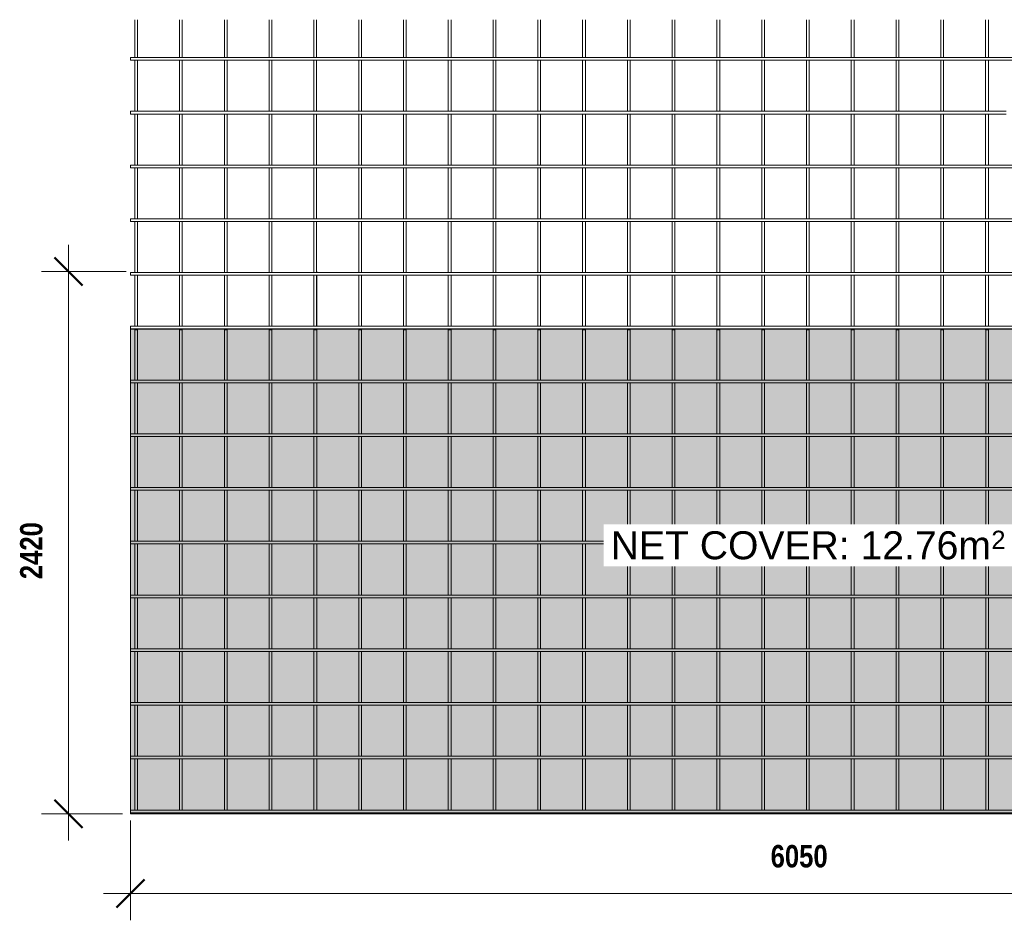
# Model space of a CAD drawing. Header units: millimetres. Extents: x -1059 to 8165, y -754 to 3268.
# Tile 1 of 2: x -1059 to 3339, y -754 to 3268. Entities that reach past the tile are written whole.
import ezdxf

# ---------------------------------------------------------------- set-up
doc = ezdxf.new("R2010")
doc.units = ezdxf.units.MM
for name, color, linetype, lineweight in [('A-ANNO-DIMS', 211, 'Continuous', 9), ('A-ANNO-DIMS-50', 211, 'Continuous', 9), ('A-DETL-GENF', 92, 'Continuous', 18), ('A-DETL-THIN', 151, 'Continuous', 18), ('A-GENM', 13, 'Continuous', 18), ('G-ANNO-TEXT', 231, 'Continuous', 9)]:
    doc.layers.add(name, color=color, linetype=linetype, lineweight=lineweight)
doc.styles.add('Arial_1', font='arial.ttf', dxfattribs={"height": 125})
doc.styles.add('Arial_2', font='arial.ttf', dxfattribs={"height": 81.236361})
doc.styles.add('TechnicBold', font='techb___.ttf', dxfattribs={"height": 100})
doc.dimstyles.new('Technic_-_DiagonalSlash', dxfattribs={"dimscale": 304.8, "dimtxt": 134.269535, "dimasz": 0.410105, "dimexe": 0.393701, "dimexo": 0.82021, "dimgap": 0.287073, "dimtad": 1, "dimdec": 0, "dimzin": 0, "dimdsep": 46, "dimtxsty": 'TechnicBold', "dimblk1": 'OBLIQUE', "dimblk2": 'OBLIQUE', "dimsah": 1, "dimcen": 0.09, "dimdle": 0.393701, "dimazin": 0, "dimtfac": 1, "dimtdec": 4, "dimtix": 1, "dimtmove": 0, "dimatfit": 3, "dimfxl": 1, "dimtvp": 1, "dimtfill": 1, "dimtolj": 1, "dimtzin": 0, "dimarcsym": 2})

# ---------------------------------------------------------------- blocks, each defined once
blk = doc.blocks.new('United Steel Ductile SE62 Large Mesh - United Steel Ductile SE62 Large Mesh-252059-Level 1')
at = {"layer": 'A-GENM'}
for p, q in [((-6018.7, 0), (-6018.9, 0)), ((-6018.7, -3.9), (-6018.7, 0)), ((-5818.7, 0), (-5818.9, 0)), ((-5818.7, -3.9), (-5818.7, 0)), ((-5618.7, 0), (-5618.9, 0)), ((-5618.7, -3.9), (-5618.7, 0)), ((-5418.7, 0), (-5418.9, 0)), ((-5418.7, -3.9), (-5418.7, 0)), ((-5218.7, 0), (-5218.9, 0)), ((-5218.7, -3.9), (-5218.7, 0)), ((-5018.7, 0), (-5018.9, 0)), ((-5018.7, -3.9), (-5018.7, 0)), ((-4818.7, 0), (-4818.9, 0)), ((-4818.7, -3.9), (-4818.7, 0)), ((-4618.7, 0), (-4618.9, 0)), ((-4618.7, -3.9), (-4618.7, 0)), ((-4418.7, 0), (-4418.9, 0)), ((-4418.7, -3.9), (-4418.7, 0)), ((-4218.7, 0), (-4218.9, 0)), ((-4218.7, -3.9), (-4218.7, 0)), ((-4018.7, 0), (-4018.9, 0)), ((-4018.7, -3.9), (-4018.7, 0)), ((-3818.7, 0), (-3819, 0)), ((-3818.7, -3.9), (-3818.7, 0)), ((-3618.8, 0), (-3619, 0)), ((-3618.8, -3.9), (-3618.8, 0)), ((-3418.8, 0), (-3419, 0)), ((-3418.8, -4), (-3418.8, 0)), ((-3218.8, 0), (-3219, 0)), ((-3218.8, -4.1), (-3218.8, 0)), ((-3018.8, 0), (-3019, 0)), ((-3018.8, -4.1), (-3018.8, 0)), ((-2818.8, 0), (-2819, 0)), ((-2818.8, -4.1), (-2818.8, 0)), ((-2618.8, 0), (-2619, 0)), ((-2618.8, -3.9), (-2618.8, 0)), ((-2418.8, 0), (-2419, 0)), ((-2418.8, -3.9), (-2418.8, 0)), ((-2218.8, 0), (-2219, 0)), ((-2218.8, -3.9), (-2218.8, 0)), ((-6018.7, -243.4), (-6018.7, -16.1)), ((-5818.7, -243.4), (-5818.7, -16.1)), ((-5618.7, -243.4), (-5618.7, -16.1)), ((-5418.7, -243.4), (-5418.7, -16.1)), ((-5218.7, -243.4), (-5218.7, -16.1)), ((-5018.7, -243.4), (-5018.7, -16.1)), ((-4818.7, -243.4), (-4818.7, -16.1)), ((-4618.7, -243.4), (-4618.7, -16.1)), ((-4418.7, -243.4), (-4418.7, -16)), ((-4218.7, -243.4), (-4218.7, -16)), ((-4018.7, -243.4), (-4018.7, -16)), ((-3818.7, -243.4), (-3818.7, -16)), ((-3618.8, -243.4), (-3618.8, -16)), ((-3418.8, -243.4), (-3418.8, -16)), ((-3218.8, -244.1), (-3218.8, -15.9)), ((-3018.8, -244.1), (-3018.8, -15.9)), ((-2818.8, -244.1), (-2818.8, -15.9)), ((-2618.8, -243.4), (-2618.8, -16.1)), ((-2418.8, -243.4), (-2418.8, -16.1)), ((-2218.8, -243.4), (-2218.8, -16.1)), ((-6030.9, -259.9), (-6030.9, -483.9)), ((-6018.7, -483.9), (-6018.7, -256.1)), ((-5830.9, -259.9), (-5830.9, -483.9)), ((-5818.7, -483.9), (-5818.7, -256.1)), ((-5630.9, -259.9), (-5630.9, -483.9)), ((-5618.7, -483.9), (-5618.7, -256.1)), ((-5430.9, -259.9), (-5430.9, -483.9)), ((-5418.7, -483.9), (-5418.7, -256.1)), ((-5230.9, -259.9), (-5230.9, -483.9)), ((-5218.7, -483.9), (-5218.7, -256.1)), ((-5030.9, -259.9), (-5030.9, -483.9)), ((-5018.7, -483.9), (-5018.7, -256.1)), ((-4830.9, -259.9), (-4830.9, -483.9)), ((-4818.7, -483.9), (-4818.7, -256.1)), ((-4630.9, -259.9), (-4630.9, -484)), ((-4618.7, -484), (-4618.7, -256.1)), ((-4430.9, -259.9), (-4430.9, -484)), ((-4418.7, -484), (-4418.7, -256)), ((-4230.9, -259.9), (-4230.9, -484)), ((-4218.7, -484), (-4218.7, -256)), ((-4030.9, -259.9), (-4030.9, -484)), ((-4018.7, -484), (-4018.7, -256)), ((-3830.9, -259.9), (-3830.9, -484)), ((-3818.7, -484), (-3818.7, -256)), ((-3631, -259.9), (-3631, -484)), ((-3618.8, -484), (-3618.8, -256)), ((-3431, -259.9), (-3431, -484)), ((-3418.8, -484), (-3418.8, -256)), ((-3231, -259.9), (-3231, -484.1)), ((-3218.8, -484.1), (-3218.8, -255.9)), ((-3031, -259.9), (-3031, -484.1)), ((-3018.8, -484.1), (-3018.8, -255.9)), ((-2831, -259.9), (-2831, -484.1)), ((-2818.8, -484.1), (-2818.8, -255.9)), ((-2631, -259.9), (-2631, -483.9)), ((-2618.8, -483.9), (-2618.8, -256.1)), ((-2431, -259.9), (-2431, -483.9)), ((-2418.8, -483.9), (-2418.8, -256.1)), ((-2231, -259.9), (-2231, -483.9)), ((-2218.8, -483.9), (-2218.8, -256.1)), ((-218.5, -483.9), (-6050, -483.9)), ((-6050, -483.9), (-6050, -496.1)), ((-6050, -496.1), (-218.5, -496.1)), ((-6030.9, -496.1), (-6030.9, -723.9)), ((-6018.7, -723.9), (-6018.7, -496.1)), ((-5830.9, -496.1), (-5830.9, -723.9)), ((-5818.7, -723.9), (-5818.7, -496.1)), ((-5630.9, -496.1), (-5630.9, -723.9)), ((-5618.7, -723.9), (-5618.7, -496.1)), ((-5430.9, -496.1), (-5430.9, -723.9)), ((-5418.7, -723.9), (-5418.7, -496.1)), ((-5230.9, -496.1), (-5230.9, -723.9)), ((-5218.7, -723.9), (-5218.7, -496.1)), ((-5030.9, -496.1), (-5030.9, -723.9)), ((-5018.7, -723.9), (-5018.7, -496.1)), ((-4830.9, -496.1), (-4830.9, -724)), ((-4818.7, -724), (-4818.7, -496.1)), ((-4630.9, -496.1), (-4630.9, -724)), ((-4618.7, -724), (-4618.7, -496.1)), ((-4430.9, -496.1), (-4430.9, -724)), ((-4418.7, -724), (-4418.7, -496.1)), ((-4230.9, -496), (-4230.9, -724)), ((-4218.7, -724), (-4218.7, -496)), ((-4030.9, -496), (-4030.9, -724)), ((-4018.7, -724), (-4018.7, -496)), ((-3830.9, -496), (-3830.9, -724)), ((-3818.7, -724), (-3818.7, -496)), ((-3631, -496), (-3631, -724)), ((-3618.8, -724), (-3618.8, -496)), ((-3431, -496), (-3431, -724)), ((-3418.8, -724), (-3418.8, -496)), ((-3231, -495.9), (-3231, -724.1)), ((-3218.8, -724.1), (-3218.8, -495.9)), ((-3031, -495.9), (-3031, -724.1)), ((-3018.8, -724.1), (-3018.8, -495.9)), ((-2831, -495.9), (-2831, -724.1)), ((-2818.8, -724.1), (-2818.8, -495.9)), ((-2631, -496.1), (-2631, -723.9)), ((-2618.8, -723.9), (-2618.8, -496.1)), ((-2431, -496.1), (-2431, -723.9)), ((-2418.8, -723.9), (-2418.8, -496.1)), ((-2231, -496.1), (-2231, -723.9)), ((-2218.8, -723.9), (-2218.8, -496.1)), ((-218.5, -723.9), (-6050, -723.9)), ((-6050, -723.9), (-6050, -736.1)), ((-6050, -736.1), (-218.5, -736.1)), ((-6030.9, -736.1), (-6030.9, -963.9)), ((-6018.7, -963.9), (-6018.7, -736.1)), ((-5830.9, -736.1), (-5830.9, -963.9)), ((-5818.7, -963.9), (-5818.7, -736.1)), ((-5630.9, -736.1), (-5630.9, -963.9)), ((-5618.7, -963.9), (-5618.7, -736.1)), ((-5430.9, -736.1), (-5430.9, -963.9)), ((-5418.7, -963.9), (-5418.7, -736.1)), ((-5230.9, -736.1), (-5230.9, -963.9)), ((-5218.7, -963.9), (-5218.7, -736.1)), ((-5030.9, -736.1), (-5030.9, -963.9)), ((-5018.7, -963.9), (-5018.7, -736.1)), ((-4830.9, -736.1), (-4830.9, -964)), ((-4818.7, -964), (-4818.7, -736.1)), ((-4630.9, -736.1), (-4630.9, -964)), ((-4618.7, -964), (-4618.7, -736.1)), ((-4430.9, -736.1), (-4430.9, -964)), ((-4418.7, -964), (-4418.7, -736.1)), ((-4230.9, -736), (-4230.9, -964)), ((-4218.7, -964), (-4218.7, -736)), ((-4030.9, -736), (-4030.9, -964)), ((-4018.7, -964), (-4018.7, -736)), ((-3830.9, -736), (-3830.9, -964)), ((-3818.7, -964), (-3818.7, -736)), ((-3631, -736), (-3631, -964)), ((-3618.8, -964), (-3618.8, -736)), ((-3431, -736), (-3431, -964)), ((-3418.8, -964), (-3418.8, -736)), ((-3231, -735.9), (-3231, -964.1)), ((-3218.8, -964.1), (-3218.8, -735.9)), ((-3031, -735.9), (-3031, -964.1)), ((-3018.8, -964.1), (-3018.8, -735.9)), ((-2831, -735.9), (-2831, -964.1)), ((-2818.8, -964.1), (-2818.8, -735.9)), ((-2631, -736.1), (-2631, -963.9)), ((-2618.8, -963.9), (-2618.8, -736.1)), ((-2431, -736.1), (-2431, -963.9)), ((-2418.8, -963.9), (-2418.8, -736.1)), ((-2231, -736.1), (-2231, -963.9)), ((-2218.8, -963.9), (-2218.8, -736.1)), ((-218.5, -963.9), (-6050, -963.9)), ((-6050, -963.9), (-6050, -976.1)), ((-6050, -976.1), (-218.5, -976.1)), ((-6030.9, -976.1), (-6030.9, -1203.9)), ((-6018.7, -1203.9), (-6018.7, -976.1)), ((-5830.9, -976.1), (-5830.9, -1203.9)), ((-5818.7, -1203.9), (-5818.7, -976.1)), ((-5630.9, -976.1), (-5630.9, -1203.9)), ((-5618.7, -1203.9), (-5618.7, -976.1)), ((-5430.9, -976.1), (-5430.9, -1203.9)), ((-5418.7, -1203.9), (-5418.7, -976.1)), ((-5230.9, -976.1), (-5230.9, -1203.9)), ((-5218.7, -1203.9), (-5218.7, -976.1)), ((-5030.9, -976.1), (-5030.9, -1204)), ((-5018.7, -1204), (-5018.7, -976.1)), ((-4830.9, -976.1), (-4830.9, -1204)), ((-4818.7, -1204), (-4818.7, -976.1)), ((-4630.9, -976.1), (-4630.9, -1204)), ((-4618.7, -1204), (-4618.7, -976.1)), ((-4430.9, -976.1), (-4430.9, -1204)), ((-4418.7, -1204), (-4418.7, -976.1)), ((-4230.9, -976), (-4230.9, -1204)), ((-4218.7, -1204), (-4218.7, -976)), ((-4030.9, -976), (-4030.9, -1204)), ((-4018.7, -1204), (-4018.7, -976)), ((-3830.9, -976), (-3830.9, -1204)), ((-3818.7, -1204), (-3818.7, -976)), ((-3631, -976), (-3631, -1204)), ((-3618.8, -1204), (-3618.8, -976)), ((-3431, -976), (-3431, -1204)), ((-3418.8, -1204), (-3418.8, -976)), ((-3231, -975.9), (-3231, -1204.1)), ((-3218.8, -1204.1), (-3218.8, -975.9)), ((-3031, -975.9), (-3031, -1204.1)), ((-3018.8, -1204.1), (-3018.8, -975.9)), ((-2831, -975.9), (-2831, -1204.1)), ((-2818.8, -1204.1), (-2818.8, -975.9)), ((-2631, -976.1), (-2631, -1203.9)), ((-2618.8, -1203.9), (-2618.8, -976.1)), ((-2431, -976.1), (-2431, -1203.9)), ((-2418.8, -1203.9), (-2418.8, -976.1)), ((-2231, -976.1), (-2231, -1203.9)), ((-2218.8, -1203.9), (-2218.8, -976.1)), ((-218.5, -1203.9), (-6050, -1203.9)), ((-6050, -1203.9), (-6050, -1216.1)), ((-6050, -1216.1), (-218.5, -1216.1)), ((-6030.9, -1216.1), (-6030.9, -1443.9)), ((-6018.7, -1443.9), (-6018.7, -1216.1)), ((-5830.9, -1216.1), (-5830.9, -1443.9)), ((-5818.7, -1443.9), (-5818.7, -1216.1)), ((-5630.9, -1216.1), (-5630.9, -1443.9)), ((-5618.7, -1443.9), (-5618.7, -1216.1)), ((-5430.9, -1216.1), (-5430.9, -1443.9)), ((-5418.7, -1443.9), (-5418.7, -1216.1)), ((-5230.9, -1216.1), (-5230.9, -1443.9)), ((-5218.7, -1443.9), (-5218.7, -1216.1)), ((-5030.9, -1216.1), (-5030.9, -1444)), ((-5018.7, -1444), (-5018.7, -1216.1)), ((-4830.9, -1216.1), (-4830.9, -1444)), ((-4818.7, -1444), (-4818.7, -1216.1)), ((-4630.9, -1216.1), (-4630.9, -1444)), ((-4618.7, -1444), (-4618.7, -1216.1)), ((-4430.9, -1216.1), (-4430.9, -1444)), ((-4418.7, -1444), (-4418.7, -1216.1)), ((-4230.9, -1216.1), (-4230.9, -1444)), ((-4218.7, -1444), (-4218.7, -1216.1)), ((-4030.9, -1216), (-4030.9, -1444)), ((-4018.7, -1444), (-4018.7, -1216)), ((-3830.9, -1216), (-3830.9, -1444)), ((-3818.7, -1444), (-3818.7, -1216)), ((-3631, -1216), (-3631, -1444)), ((-3618.8, -1444), (-3618.8, -1216)), ((-3431, -1216), (-3431, -1444)), ((-3418.8, -1444), (-3418.8, -1216)), ((-3231, -1215.9), (-3231, -1444.1)), ((-3218.8, -1444.1), (-3218.8, -1215.9)), ((-3031, -1215.9), (-3031, -1444.1)), ((-3018.8, -1444.1), (-3018.8, -1215.9)), ((-2831, -1215.9), (-2831, -1444.1)), ((-2818.8, -1444.1), (-2818.8, -1215.9)), ((-2631, -1216.1), (-2631, -1443.9)), ((-2618.8, -1443.9), (-2618.8, -1216.1)), ((-2431, -1216.1), (-2431, -1443.9)), ((-2418.8, -1443.9), (-2418.8, -1216.1)), ((-2231, -1216.1), (-2231, -1443.9)), ((-2218.8, -1443.9), (-2218.8, -1216.1)), ((-218.5, -1443.9), (-6050, -1443.9)), ((-6050, -1443.9), (-6050, -1456.1)), ((-6050, -1456.1), (-218.5, -1456.1)), ((-6030.9, -1456.1), (-6030.9, -1683.9)), ((-6018.7, -1683.9), (-6018.7, -1456.1)), ((-5830.9, -1456.1), (-5830.9, -1683.9)), ((-5818.7, -1683.9), (-5818.7, -1456.1)), ((-5630.9, -1456.1), (-5630.9, -1683.9)), ((-5618.7, -1683.9), (-5618.7, -1456.1)), ((-5430.9, -1456.1), (-5430.9, -1683.9)), ((-5418.7, -1683.9), (-5418.7, -1456.1)), ((-5230.9, -1456.1), (-5230.9, -1683.9)), ((-5218.7, -1683.9), (-5218.7, -1456.1)), ((-5030.9, -1456.1), (-5030.9, -1684)), ((-5018.7, -1684), (-5018.7, -1456.1)), ((-4830.9, -1456.1), (-4830.9, -1684)), ((-4818.7, -1684), (-4818.7, -1456.1)), ((-4630.9, -1456.1), (-4630.9, -1684)), ((-4618.7, -1684), (-4618.7, -1456.1)), ((-4430.9, -1456.1), (-4430.9, -1684)), ((-4418.7, -1684), (-4418.7, -1456.1)), ((-4230.9, -1456.1), (-4230.9, -1684)), ((-4218.7, -1684), (-4218.7, -1456.1)), ((-4030.9, -1456), (-4030.9, -1684)), ((-4018.7, -1684), (-4018.7, -1456)), ((-3830.9, -1456), (-3830.9, -1684)), ((-3818.7, -1684), (-3818.7, -1456)), ((-3631, -1456), (-3631, -1684)), ((-3618.8, -1684), (-3618.8, -1456)), ((-3431, -1456), (-3431, -1684)), ((-3418.8, -1684), (-3418.8, -1456)), ((-3231, -1455.9), (-3231, -1684.1)), ((-3218.8, -1684.1), (-3218.8, -1455.9)), ((-3031, -1455.9), (-3031, -1684.1)), ((-3018.8, -1684.1), (-3018.8, -1455.9)), ((-2831, -1455.9), (-2831, -1684.1)), ((-2818.8, -1684.1), (-2818.8, -1455.9)), ((-2631, -1456.1), (-2631, -1683.9)), ((-2618.8, -1683.9), (-2618.8, -1456.1)), ((-2431, -1456.1), (-2431, -1683.9)), ((-2418.8, -1683.9), (-2418.8, -1456.1)), ((-2231, -1456.1), (-2231, -1683.9)), ((-2218.8, -1683.9), (-2218.8, -1456.1)), ((-218.5, -1683.9), (-6050, -1683.9)), ((-6050, -1683.9), (-6050, -1696.1)), ((-6050, -1696.1), (-218.5, -1696.1)), ((-6030.9, -1696.1), (-6030.9, -1923.9)), ((-6018.7, -1923.9), (-6018.7, -1696.1)), ((-5830.9, -1696.1), (-5830.9, -1923.9)), ((-5818.7, -1923.9), (-5818.7, -1696.1)), ((-5630.9, -1696.1), (-5630.9, -1923.9)), ((-5618.7, -1923.9), (-5618.7, -1696.1)), ((-5430.9, -1696.1), (-5430.9, -1923.9)), ((-5418.7, -1923.9), (-5418.7, -1696.1)), ((-5230.9, -1696.1), (-5230.9, -1924)), ((-5218.7, -1924), (-5218.7, -1696.1)), ((-5030.9, -1696.1), (-5030.9, -1924)), ((-5018.7, -1924), (-5018.7, -1696.1)), ((-4830.9, -1696.1), (-4830.9, -1924)), ((-4818.7, -1924), (-4818.7, -1696.1)), ((-4630.9, -1696.1), (-4630.9, -1924)), ((-4618.7, -1924), (-4618.7, -1696.1)), ((-4430.9, -1696.1), (-4430.9, -1924)), ((-4418.7, -1924), (-4418.7, -1696.1)), ((-4230.9, -1696.1), (-4230.9, -1924)), ((-4218.7, -1924), (-4218.7, -1696.1)), ((-4030.9, -1696.1), (-4030.9, -1924)), ((-4018.7, -1924), (-4018.7, -1696.1)), ((-3830.9, -1696), (-3830.9, -1924)), ((-3818.7, -1924), (-3818.7, -1696)), ((-3631, -1696), (-3631, -1924)), ((-3618.8, -1924), (-3618.8, -1696)), ((-3431, -1696), (-3431, -1924)), ((-3418.8, -1924), (-3418.8, -1696)), ((-3231, -1695.9), (-3231, -1924.1)), ((-3218.8, -1924.1), (-3218.8, -1695.9)), ((-3031, -1695.9), (-3031, -1924.1)), ((-3018.8, -1924.1), (-3018.8, -1695.9)), ((-2831, -1695.9), (-2831, -1924.1)), ((-2818.8, -1924.1), (-2818.8, -1695.9)), ((-2631, -1696.1), (-2631, -1923.9)), ((-2618.8, -1923.9), (-2618.8, -1696.1)), ((-2431, -1696.1), (-2431, -1923.9)), ((-2418.8, -1923.9), (-2418.8, -1696.1)), ((-2231, -1696.1), (-2231, -1923.9)), ((-2218.8, -1923.9), (-2218.8, -1696.1)), ((-218.5, -1923.9), (-6050, -1923.9)), ((-6050, -1923.9), (-6050, -1936.1)), ((-6050, -1936.1), (-218.5, -1936.1)), ((-6030.9, -1936.1), (-6030.9, -2163.9)), ((-6018.7, -2163.9), (-6018.7, -1936.1)), ((-5830.9, -1936.1), (-5830.9, -2163.9)), ((-5818.7, -2163.9), (-5818.7, -1936.1)), ((-5630.9, -1936.1), (-5630.9, -2163.9)), ((-5618.7, -2163.9), (-5618.7, -1936.1)), ((-5430.9, -1936.1), (-5430.9, -2163.9)), ((-5418.7, -2163.9), (-5418.7, -1936.1)), ((-5230.9, -1936.1), (-5230.9, -2164)), ((-5218.7, -2164), (-5218.7, -1936.1)), ((-5030.9, -1936.1), (-5030.9, -2164)), ((-5018.7, -2164), (-5018.7, -1936.1)), ((-4830.9, -1936.1), (-4830.9, -2164)), ((-4818.7, -2164), (-4818.7, -1936.1)), ((-4630.9, -1936.1), (-4630.9, -2164)), ((-4618.7, -2164), (-4618.7, -1936.1)), ((-4430.9, -1936.1), (-4430.9, -2164)), ((-4418.7, -2164), (-4418.7, -1936.1)), ((-4230.9, -1936.1), (-4230.9, -2164)), ((-4218.7, -2164), (-4218.7, -1936.1)), ((-4030.9, -1936.1), (-4030.9, -2164)), ((-4018.7, -2164), (-4018.7, -1936.1)), ((-3830.9, -1936), (-3830.9, -2164)), ((-3818.7, -2164), (-3818.7, -1936)), ((-3631, -1936), (-3631, -2164)), ((-3618.8, -2164), (-3618.8, -1936)), ((-3431, -1936), (-3431, -2164)), ((-3418.8, -2164), (-3418.8, -1936)), ((-3231, -1935.9), (-3231, -2164.1)), ((-3218.8, -2164.1), (-3218.8, -1935.9)), ((-3031, -1935.9), (-3031, -2164.1)), ((-3018.8, -2164.1), (-3018.8, -1935.9)), ((-2831, -1935.9), (-2831, -2164.1)), ((-2818.8, -2164.1), (-2818.8, -1935.9)), ((-2631, -1936.1), (-2631, -2163.9)), ((-2618.8, -2163.9), (-2618.8, -1936.1)), ((-2431, -1936.1), (-2431, -2163.9)), ((-2418.8, -2163.9), (-2418.8, -1936.1)), ((-2231, -1936.1), (-2231, -2163.9)), ((-2218.8, -2163.9), (-2218.8, -1936.1)), ((-218.5, -2163.9), (-6050, -2163.9)), ((-6050, -2163.9), (-6050, -2176.1)), ((-6050, -2176.1), (-218.5, -2176.1)), ((-6030.9, -2176.1), (-6030.9, -2403.9)), ((-6018.7, -2403.9), (-6018.7, -2176.1)), ((-5830.9, -2176.1), (-5830.9, -2403.9)), ((-5818.7, -2403.9), (-5818.7, -2176.1)), ((-5630.9, -2176.1), (-5630.9, -2403.9)), ((-5618.7, -2403.9), (-5618.7, -2176.1)), ((-5430.9, -2176.1), (-5430.9, -2404)), ((-5418.7, -2404), (-5418.7, -2176.1)), ((-5230.9, -2176.1), (-5230.9, -2404)), ((-5218.7, -2404), (-5218.7, -2176.1)), ((-5030.9, -2176.1), (-5030.9, -2404)), ((-5018.7, -2404), (-5018.7, -2176.1)), ((-4830.9, -2176.1), (-4830.9, -2404)), ((-4818.7, -2404), (-4818.7, -2176.1)), ((-4630.9, -2176.1), (-4630.9, -2404)), ((-4618.7, -2404), (-4618.7, -2176.1)), ((-4430.9, -2176.1), (-4430.9, -2404)), ((-4418.7, -2404), (-4418.7, -2176.1)), ((-4230.9, -2176.1), (-4230.9, -2404)), ((-4218.7, -2404), (-4218.7, -2176.1)), ((-4030.9, -2176.1), (-4030.9, -2404)), ((-4018.7, -2404), (-4018.7, -2176.1)), ((-3830.9, -2176.1), (-3830.9, -2404)), ((-3818.7, -2404), (-3818.7, -2176.1)), ((-3631, -2176), (-3631, -2404)), ((-3618.8, -2404), (-3618.8, -2176)), ((-3431, -2176), (-3431, -2404)), ((-3418.8, -2404), (-3418.8, -2176)), ((-3231, -2175.9), (-3231, -2404.1)), ((-3218.8, -2404.1), (-3218.8, -2175.9)), ((-3031, -2175.9), (-3031, -2404.1)), ((-3018.8, -2404.1), (-3018.8, -2175.9)), ((-2831, -2175.9), (-2831, -2404.1)), ((-2818.8, -2404.1), (-2818.8, -2175.9)), ((-2631, -2176.1), (-2631, -2403.9)), ((-2618.8, -2403.9), (-2618.8, -2176.1)), ((-2431, -2176.1), (-2431, -2403.9)), ((-2418.8, -2403.9), (-2418.8, -2176.1)), ((-2231, -2176.1), (-2231, -2403.9)), ((-2218.8, -2403.9), (-2218.8, -2176.1)), ((-218.5, -2403.9), (-6050, -2403.9)), ((-6050, -2403.9), (-6050, -2416.1)), ((-6050, -2416.1), (-218.5, -2416.1)), ((-6030.9, -2416.1), (-6030.9, -2420)), ((-6018.7, -2420), (-6018.7, -2416.1)), ((-5830.9, -2416.1), (-5830.9, -2420)), ((-5818.7, -2420), (-5818.7, -2416.1)), ((-5630.9, -2416.1), (-5630.9, -2420)), ((-5618.7, -2420), (-5618.7, -2416.1)), ((-5430.9, -2416.1), (-5430.9, -2420)), ((-5418.7, -2420), (-5418.7, -2416.1)), ((-5230.9, -2416.1), (-5230.9, -2420)), ((-5218.7, -2420), (-5218.7, -2416.1)), ((-5030.9, -2416.1), (-5030.9, -2420)), ((-5018.7, -2420), (-5018.7, -2416.1)), ((-4830.9, -2416.1), (-4830.9, -2420)), ((-4818.7, -2420), (-4818.7, -2416.1)), ((-4630.9, -2416.1), (-4630.9, -2420)), ((-4618.7, -2420), (-4618.7, -2416.1)), ((-4430.9, -2416.1), (-4430.9, -2420)), ((-4418.7, -2420), (-4418.7, -2416.1)), ((-4230.9, -2416.1), (-4230.9, -2420)), ((-4218.7, -2420), (-4218.7, -2416.1)), ((-4030.9, -2416.1), (-4030.9, -2420)), ((-4018.7, -2420), (-4018.7, -2416.1)), ((-3830.9, -2416.1), (-3830.9, -2420)), ((-3818.7, -2420), (-3818.7, -2416.1)), ((-3631, -2416), (-3631, -2420)), ((-3618.8, -2420), (-3618.8, -2416)), ((-3431, -2416), (-3431, -2420)), ((-3418.8, -2420), (-3418.8, -2416)), ((-3231, -2415.9), (-3231, -2420)), ((-3218.8, -2420), (-3218.8, -2415.9)), ((-3031, -2415.9), (-3031, -2420)), ((-3018.8, -2420), (-3018.8, -2415.9)), ((-2831, -2415.9), (-2831, -2420)), ((-2818.8, -2420), (-2818.8, -2415.9)), ((-2631, -2416.1), (-2631, -2420)), ((-2618.8, -2420), (-2618.8, -2416.1)), ((-2431, -2416.1), (-2431, -2420)), ((-2418.8, -2420), (-2418.8, -2416.1)), ((-2231, -2416.1), (-2231, -2420)), ((-2218.8, -2420), (-2218.8, -2416.1)), ((-6030.9, -2420), (-6018.7, -2420)), ((-5830.9, -2420), (-5818.7, -2420)), ((-5630.9, -2420), (-5618.7, -2420)), ((-5430.9, -2420), (-5418.7, -2420)), ((-5230.9, -2420), (-5218.7, -2420)), ((-5030.9, -2420), (-5018.7, -2420)), ((-4830.9, -2420), (-4818.7, -2420)), ((-4630.9, -2420), (-4618.7, -2420)), ((-4430.9, -2420), (-4418.7, -2420)), ((-4230.9, -2420), (-4218.7, -2420)), ((-4030.9, -2420), (-4018.7, -2420)), ((-3830.9, -2420), (-3818.7, -2420)), ((-3631, -2420), (-3618.8, -2420)), ((-3431, -2420), (-3418.8, -2420)), ((-3231, -2420), (-3218.8, -2420)), ((-3031, -2420), (-3018.8, -2420)), ((-2831, -2420), (-2818.8, -2420)), ((-2631, -2420), (-2618.8, -2420)), ((-2431, -2420), (-2418.8, -2420)), ((-2231, -2420), (-2218.8, -2420))]:
    blk.add_line(p, q, dxfattribs=at)
blk = doc.blocks.new('United Steel Ductile SE62 Large Mesh - United Steel Ductile SE62 Large Mesh-V1-Level 1')
at = {"layer": 'A-GENM'}
for p, q in [((-6030.9, -1034.9), (-6030.9, -1203.9)), ((-6018.7, -1203.9), (-6018.7, -1034.9)), ((-5830.9, -1034.9), (-5830.9, -1203.9)), ((-5818.7, -1203.9), (-5818.7, -1034.9)), ((-5630.9, -1034.9), (-5630.9, -1203.9)), ((-5618.7, -1203.9), (-5618.7, -1034.9)), ((-5430.9, -1034.9), (-5430.9, -1203.9)), ((-5418.7, -1203.9), (-5418.7, -1034.9)), ((-5230.9, -1034.9), (-5230.9, -1203.9)), ((-5218.7, -1203.9), (-5218.7, -1034.9)), ((-5030.9, -1034.9), (-5030.9, -1204)), ((-5018.7, -1204), (-5018.7, -1034.9)), ((-4830.9, -1034.9), (-4830.9, -1204)), ((-4818.7, -1204), (-4818.7, -1034.9)), ((-4630.9, -1034.9), (-4630.9, -1204)), ((-4618.7, -1204), (-4618.7, -1034.9)), ((-4430.9, -1034.9), (-4430.9, -1204)), ((-4418.7, -1204), (-4418.7, -1034.9)), ((-4230.9, -1034.9), (-4230.9, -1204)), ((-4218.7, -1204), (-4218.7, -1034.9)), ((-4030.9, -1034.9), (-4030.9, -1204)), ((-4018.7, -1204), (-4018.7, -1034.9)), ((-3830.9, -1034.9), (-3830.9, -1204)), ((-3818.7, -1204), (-3818.7, -1034.9)), ((-3631, -1034.9), (-3631, -1204)), ((-3618.8, -1204), (-3618.8, -1034.9)), ((-3431, -1034.9), (-3431, -1204)), ((-3418.8, -1204), (-3418.8, -1034.9)), ((-3231, -1034.9), (-3231, -1204.1)), ((-3218.8, -1204.1), (-3218.8, -1034.9)), ((-3031, -1034.9), (-3031, -1204.1)), ((-3018.8, -1204.1), (-3018.8, -1034.9)), ((-2831, -1034.9), (-2831, -1204.1)), ((-2818.8, -1204.1), (-2818.8, -1034.9)), ((-2631, -1034.9), (-2631, -1203.9)), ((-2618.8, -1203.9), (-2618.8, -1034.9)), ((-2431, -1034.9), (-2431, -1203.9)), ((-2418.8, -1203.9), (-2418.8, -1034.9)), ((-2231, -1034.9), (-2231, -1203.9)), ((-2218.8, -1203.9), (-2218.8, -1034.9)), ((-1862.2, -1203.9), (-6050, -1203.9)), ((-6050, -1203.9), (-6050, -1216.1)), ((-6050, -1216.1), (-1930, -1216.1)), ((-6030.9, -1216.1), (-6030.9, -1443.9)), ((-6018.7, -1443.9), (-6018.7, -1216.1)), ((-5830.9, -1216.1), (-5830.9, -1443.9)), ((-5818.7, -1443.9), (-5818.7, -1216.1)), ((-5630.9, -1216.1), (-5630.9, -1443.9)), ((-5618.7, -1443.9), (-5618.7, -1216.1)), ((-5430.9, -1216.1), (-5430.9, -1443.9)), ((-5418.7, -1443.9), (-5418.7, -1216.1)), ((-5230.9, -1216.1), (-5230.9, -1443.9)), ((-5218.7, -1443.9), (-5218.7, -1216.1)), ((-5030.9, -1216.1), (-5030.9, -1444)), ((-5018.7, -1444), (-5018.7, -1216.1)), ((-4830.9, -1216.1), (-4830.9, -1444)), ((-4818.7, -1444), (-4818.7, -1216.1)), ((-4630.9, -1216.1), (-4630.9, -1444)), ((-4618.7, -1444), (-4618.7, -1216.1)), ((-4430.9, -1216.1), (-4430.9, -1444)), ((-4418.7, -1444), (-4418.7, -1216.1)), ((-4230.9, -1216.1), (-4230.9, -1444)), ((-4218.7, -1444), (-4218.7, -1216.1)), ((-4030.9, -1216), (-4030.9, -1444)), ((-4018.7, -1444), (-4018.7, -1216)), ((-3830.9, -1216), (-3830.9, -1444)), ((-3818.7, -1444), (-3818.7, -1216)), ((-3631, -1216), (-3631, -1444)), ((-3618.8, -1444), (-3618.8, -1216)), ((-3431, -1216), (-3431, -1444)), ((-3418.8, -1444), (-3418.8, -1216)), ((-3231, -1215.9), (-3231, -1444.1)), ((-3218.8, -1444.1), (-3218.8, -1215.9)), ((-3031, -1215.9), (-3031, -1444.1)), ((-3018.8, -1444.1), (-3018.8, -1215.9)), ((-2831, -1215.9), (-2831, -1444.1)), ((-2818.8, -1444.1), (-2818.8, -1215.9)), ((-2631, -1216.1), (-2631, -1443.9)), ((-2618.8, -1443.9), (-2618.8, -1216.1)), ((-2431, -1216.1), (-2431, -1443.9)), ((-2418.8, -1443.9), (-2418.8, -1216.1)), ((-2231, -1216.1), (-2231, -1443.9)), ((-2218.8, -1443.9), (-2218.8, -1216.1)), ((-2138.8, -1443.9), (-6050, -1443.9)), ((-6050, -1443.9), (-6050, -1456.1)), ((-6050, -1456.1), (-2140, -1456.1)), ((-6030.9, -1456.1), (-6030.9, -1683.9)), ((-6018.7, -1683.9), (-6018.7, -1456.1)), ((-5830.9, -1456.1), (-5830.9, -1683.9)), ((-5818.7, -1683.9), (-5818.7, -1456.1)), ((-5630.9, -1456.1), (-5630.9, -1683.9)), ((-5618.7, -1683.9), (-5618.7, -1456.1)), ((-5430.9, -1456.1), (-5430.9, -1683.9)), ((-5418.7, -1683.9), (-5418.7, -1456.1)), ((-5230.9, -1456.1), (-5230.9, -1683.9)), ((-5218.7, -1683.9), (-5218.7, -1456.1)), ((-5030.9, -1456.1), (-5030.9, -1684)), ((-5018.7, -1684), (-5018.7, -1456.1)), ((-4830.9, -1456.1), (-4830.9, -1684)), ((-4818.7, -1684), (-4818.7, -1456.1)), ((-4630.9, -1456.1), (-4630.9, -1684)), ((-4618.7, -1684), (-4618.7, -1456.1)), ((-4430.9, -1456.1), (-4430.9, -1684)), ((-4418.7, -1684), (-4418.7, -1456.1)), ((-4230.9, -1456.1), (-4230.9, -1684)), ((-4218.7, -1684), (-4218.7, -1456.1)), ((-4030.9, -1456), (-4030.9, -1684)), ((-4018.7, -1684), (-4018.7, -1456)), ((-3830.9, -1456), (-3830.9, -1684)), ((-3818.7, -1684), (-3818.7, -1456)), ((-3631, -1456), (-3631, -1684)), ((-3618.8, -1684), (-3618.8, -1456)), ((-3431, -1456), (-3431, -1684)), ((-3418.8, -1684), (-3418.8, -1456)), ((-3231, -1455.9), (-3231, -1684.1)), ((-3218.8, -1684.1), (-3218.8, -1455.9)), ((-3031, -1455.9), (-3031, -1684.1)), ((-3018.8, -1684.1), (-3018.8, -1455.9)), ((-2831, -1455.9), (-2831, -1684.1)), ((-2818.8, -1684.1), (-2818.8, -1455.9)), ((-2631, -1456.1), (-2631, -1683.9)), ((-2618.8, -1683.9), (-2618.8, -1456.1)), ((-2431, -1456.1), (-2431, -1683.9)), ((-2418.8, -1683.9), (-2418.8, -1456.1)), ((-2231, -1456.1), (-2231, -1683.9)), ((-2218.8, -1683.9), (-2218.8, -1456.1)), ((-2081.7, -1683.9), (-6050, -1683.9)), ((-6050, -1683.9), (-6050, -1696.1)), ((-6050, -1696.1), (-2071.6, -1696.1)), ((-6030.9, -1696.1), (-6030.9, -1923.9)), ((-6018.7, -1923.9), (-6018.7, -1696.1)), ((-5830.9, -1696.1), (-5830.9, -1923.9)), ((-5818.7, -1923.9), (-5818.7, -1696.1)), ((-5630.9, -1696.1), (-5630.9, -1923.9)), ((-5618.7, -1923.9), (-5618.7, -1696.1)), ((-5430.9, -1696.1), (-5430.9, -1923.9)), ((-5418.7, -1923.9), (-5418.7, -1696.1)), ((-5230.9, -1696.1), (-5230.9, -1924)), ((-5218.7, -1924), (-5218.7, -1696.1)), ((-5030.9, -1696.1), (-5030.9, -1924)), ((-5018.7, -1924), (-5018.7, -1696.1)), ((-4830.9, -1696.1), (-4830.9, -1924)), ((-4818.7, -1924), (-4818.7, -1696.1)), ((-4630.9, -1696.1), (-4630.9, -1924)), ((-4618.7, -1924), (-4618.7, -1696.1)), ((-4430.9, -1696.1), (-4430.9, -1924)), ((-4418.7, -1924), (-4418.7, -1696.1)), ((-4230.9, -1696.1), (-4230.9, -1924)), ((-4218.7, -1924), (-4218.7, -1696.1)), ((-4030.9, -1696.1), (-4030.9, -1924)), ((-4018.7, -1924), (-4018.7, -1696.1)), ((-3830.9, -1696), (-3830.9, -1924)), ((-3818.7, -1924), (-3818.7, -1696)), ((-3631, -1696), (-3631, -1924)), ((-3618.8, -1924), (-3618.8, -1696)), ((-3431, -1696), (-3431, -1924)), ((-3418.8, -1924), (-3418.8, -1696)), ((-3231, -1695.9), (-3231, -1924.1)), ((-3218.8, -1924.1), (-3218.8, -1695.9)), ((-3031, -1695.9), (-3031, -1924.1)), ((-3018.8, -1924.1), (-3018.8, -1695.9)), ((-2831, -1695.9), (-2831, -1924.1)), ((-2818.8, -1924.1), (-2818.8, -1695.9)), ((-2631, -1696.1), (-2631, -1923.9)), ((-2618.8, -1923.9), (-2618.8, -1696.1)), ((-2431, -1696.1), (-2431, -1923.9)), ((-2418.8, -1923.9), (-2418.8, -1696.1)), ((-2231, -1696.1), (-2231, -1923.9)), ((-2218.8, -1923.9), (-2218.8, -1696.1)), ((0, -1923.9), (-6050, -1923.9)), ((-6050, -1923.9), (-6050, -1936.1)), ((-6050, -1936.1), (0, -1936.1)), ((-6030.9, -1936.1), (-6030.9, -2163.9)), ((-6018.7, -2163.9), (-6018.7, -1936.1)), ((-5830.9, -1936.5), (-5830.9, -2163.9)), ((-5818.7, -2163.9), (-5818.7, -1936.5)), ((-5630.9, -1936.5), (-5630.9, -2163.9)), ((-5618.7, -2163.9), (-5618.7, -1936.5)), ((-5430.9, -1936.1), (-5430.9, -2163.9)), ((-5418.7, -2163.9), (-5418.7, -1936.1)), ((-5230.9, -1936.1), (-5230.9, -2164)), ((-5218.7, -2164), (-5218.7, -1936.1)), ((-5030.9, -1936.5), (-5030.9, -2164)), ((-5018.7, -2164), (-5018.7, -1936.5)), ((-4830.9, -1936.5), (-4830.9, -2164)), ((-4818.7, -2164), (-4818.7, -1936.5)), ((-4630.9, -1936.5), (-4630.9, -2164)), ((-4618.7, -2164), (-4618.7, -1936.5)), ((-4430.9, -1936.1), (-4430.9, -2164)), ((-4418.7, -2164), (-4418.7, -1936.1)), ((-4230.9, -1936.1), (-4230.9, -2164)), ((-4218.7, -2164), (-4218.7, -1936.1)), ((-4030.9, -1936.5), (-4030.9, -2164)), ((-4018.7, -2164), (-4018.7, -1936.5)), ((-3830.9, -1936.5), (-3830.9, -2164)), ((-3818.7, -2164), (-3818.7, -1936.5)), ((-3631, -1936), (-3631, -2164)), ((-3618.8, -2164), (-3618.8, -1936)), ((-3431, -1936), (-3431, -2164)), ((-3418.8, -2164), (-3418.8, -1936)), ((-3231, -1935.9), (-3231, -2164.1)), ((-3218.8, -2164.1), (-3218.8, -1935.9)), ((-3031, -1935.9), (-3031, -2164.1)), ((-3018.8, -2164.1), (-3018.8, -1935.9)), ((-2831, -1935.9), (-2831, -2164.1)), ((-2818.8, -2164.1), (-2818.8, -1935.9)), ((-2631, -1936.1), (-2631, -2163.9)), ((-2618.8, -2163.9), (-2618.8, -1936.1)), ((-2431, -1936.1), (-2431, -2163.9)), ((-2418.8, -2163.9), (-2418.8, -1936.1)), ((-2231, -1936.5), (-2231, -2163.9)), ((-2218.8, -2163.9), (-2218.8, -1936.5)), ((0, -2163.9), (-6050, -2163.9)), ((-6050, -2163.9), (-6050, -2176.1)), ((-6050, -2176.1), (0, -2176.1)), ((-6030.9, -2176.1), (-6030.9, -2403.4)), ((-6018.7, -2403.4), (-6018.7, -2176.1)), ((-5830.9, -2176.1), (-5830.9, -2403.4)), ((-5818.7, -2403.4), (-5818.7, -2176.1)), ((-5630.9, -2176.1), (-5630.9, -2403.4)), ((-5618.7, -2403.4), (-5618.7, -2176.1)), ((-5430.9, -2176.1), (-5430.9, -2403.4)), ((-5418.7, -2403.4), (-5418.7, -2176.1)), ((-5230.9, -2176.1), (-5230.9, -2403.4)), ((-5218.7, -2403.4), (-5218.7, -2176.1)), ((-5030.9, -2176.1), (-5030.9, -2403.4)), ((-5018.7, -2403.4), (-5018.7, -2176.1)), ((-4830.9, -2176.1), (-4830.9, -2403.4)), ((-4818.7, -2403.4), (-4818.7, -2176.1)), ((-4630.9, -2176.1), (-4630.9, -2404)), ((-4618.7, -2403.4), (-4618.7, -2176.1)), ((-4430.9, -2176.1), (-4430.9, -2403.4)), ((-4418.7, -2403.4), (-4418.7, -2176.1)), ((-4230.9, -2176.1), (-4230.9, -2403.4)), ((-4218.7, -2403.4), (-4218.7, -2176.1)), ((-4030.9, -2176.1), (-4030.9, -2403.4)), ((-4018.7, -2403.4), (-4018.7, -2176.1)), ((-3830.9, -2176.1), (-3830.9, -2403.4)), ((-3818.7, -2403.4), (-3818.7, -2176.1)), ((-3631, -2176), (-3631, -2403.4)), ((-3618.8, -2403.4), (-3618.8, -2176)), ((-3431, -2176), (-3431, -2403.4)), ((-3418.8, -2403.4), (-3418.8, -2176)), ((-3231, -2175.9), (-3231, -2404.1)), ((-3218.8, -2404.1), (-3218.8, -2175.9)), ((-3031, -2175.9), (-3031, -2404.1)), ((-3018.8, -2404.1), (-3018.8, -2175.9)), ((-2831, -2175.9), (-2831, -2404.1)), ((-2818.8, -2404.1), (-2818.8, -2175.9)), ((-2631, -2176.1), (-2631, -2403.4)), ((-2618.8, -2403.4), (-2618.8, -2176.1)), ((-2431, -2176.1), (-2431, -2403.4)), ((-2418.8, -2403.4), (-2418.8, -2176.1)), ((-2231, -2176.1), (-2231, -2403.4)), ((-2218.8, -2403.4), (-2218.8, -2176.1)), ((0, -2403.9), (-6050, -2403.9)), ((-6050, -2403.9), (-6050, -2415.9)), ((-6050, -2415.9), (-6050, -2416.1)), ((-6050, -2416.1), (-218.3, -2416.1)), ((-6030.9, -2416.1), (-6030.9, -2420)), ((-6018.7, -2420), (-6018.7, -2416.1)), ((-5830.9, -2416.1), (-5830.9, -2420)), ((-5818.7, -2420), (-5818.7, -2416.1)), ((-5630.9, -2416.1), (-5630.9, -2420)), ((-5618.7, -2420), (-5618.7, -2416.1)), ((-5430.9, -2416.1), (-5430.9, -2420)), ((-5418.7, -2420), (-5418.7, -2416.1)), ((-5230.9, -2416.1), (-5230.9, -2420)), ((-5218.7, -2420), (-5218.7, -2416.1)), ((-5030.9, -2416.1), (-5030.9, -2420)), ((-5018.7, -2420), (-5018.7, -2416.1)), ((-4830.9, -2416.1), (-4830.9, -2420)), ((-4818.7, -2420), (-4818.7, -2416.1)), ((-4630.9, -2416.1), (-4630.9, -2420)), ((-4618.7, -2420), (-4618.7, -2416.1)), ((-4430.9, -2416.1), (-4430.9, -2420)), ((-4418.7, -2420), (-4418.7, -2416.1)), ((-4230.9, -2416.1), (-4230.9, -2420)), ((-4218.7, -2420), (-4218.7, -2416.1)), ((-4030.9, -2416.1), (-4030.9, -2420)), ((-4018.7, -2420), (-4018.7, -2416.1)), ((-3830.9, -2416.1), (-3830.9, -2420)), ((-3818.7, -2420), (-3818.7, -2416.1)), ((-3631, -2416), (-3631, -2420)), ((-3618.8, -2420), (-3618.8, -2416)), ((-3431, -2416), (-3431, -2420)), ((-3418.8, -2420), (-3418.8, -2416)), ((-3231, -2416), (-3231, -2420)), ((-3218.8, -2420), (-3218.8, -2416)), ((-3031, -2416), (-3031, -2420)), ((-3018.8, -2420), (-3018.8, -2416)), ((-2831, -2416), (-2831, -2420)), ((-2818.8, -2420), (-2818.8, -2416)), ((-2631, -2416.1), (-2631, -2420)), ((-2618.8, -2420), (-2618.8, -2416.1)), ((-2431, -2416.1), (-2431, -2420)), ((-2418.8, -2420), (-2418.8, -2416.1)), ((-2231, -2416.1), (-2231, -2420)), ((-2218.8, -2420), (-2218.8, -2416.1)), ((-6030.9, -2420), (-6018.7, -2420)), ((-5830.9, -2420), (-5818.7, -2420)), ((-5630.9, -2420), (-5618.7, -2420)), ((-5430.9, -2420), (-5418.7, -2420)), ((-5230.9, -2420), (-5218.7, -2420)), ((-5030.9, -2420), (-5018.7, -2420)), ((-4830.9, -2420), (-4818.7, -2420)), ((-4630.9, -2420), (-4618.7, -2420)), ((-4430.9, -2420), (-4418.7, -2420)), ((-4230.9, -2420), (-4218.7, -2420)), ((-4030.9, -2420), (-4018.7, -2420)), ((-3830.9, -2420), (-3818.7, -2420)), ((-3631, -2420), (-3618.8, -2420)), ((-3431, -2420), (-3418.8, -2420)), ((-3231, -2420), (-3218.8, -2420)), ((-3031, -2420), (-3018.8, -2420)), ((-2831, -2420), (-2818.8, -2420)), ((-2631, -2420), (-2618.8, -2420)), ((-2431, -2420), (-2418.8, -2420)), ((-2231, -2420), (-2218.8, -2420))]:
    blk.add_line(p, q, dxfattribs=at)
blk = doc.blocks.new('DIMBLOCK1-Level 1')
at = {"layer": 'A-ANNO-DIMS-50'}
for p, q in [((-840.6, -397.7), (-840.6, 2262.6)), ((-840.6, 2142.6), (-960.6, 2142.6)), ((-840.6, 2142.6), (-582.5, 2142.6)), ((-840.6, -277.7), (-960.6, -277.7)), ((-840.6, -277.7), (-598.8, -277.7))]:
    blk.add_line(p, q, dxfattribs=at)
at = {"layer": 'A-ANNO-DIMS-50', "lineweight": 50}
for p, q in [((-840.6, 2142.6), (-903.1, 2205.1)), ((-840.6, 2142.6), (-778.1, 2080.1)), ((-840.6, -277.7), (-903.1, -215.2)), ((-840.6, -277.7), (-778.1, -340.2))]:
    blk.add_line(p, q, dxfattribs=at)
at = {"layer": 'A-ANNO-DIMS-50', "color": 0, "insert": (-1056.9, 769.4), "char_height": 100, "width": 391.3, "attachment_point": 1, "rotation": 90, "line_spacing_factor": 0.959068, "style": 'TechnicBold', "bg_fill": 3, "box_fill_scale": 1.25, "bg_fill_color": 256, "bg_fill_true_color": 13158600, "bg_fill_transparency": 0}
blk.add_mtext('2420', dxfattribs=at)
blk = doc.blocks.new('_Oblique')
at = {"color": 0, "linetype": 'ByBlock', "lineweight": -2}
blk.add_line((-0.5, -0.5), (0.5, 0.5), dxfattribs=at)
blk = doc.blocks.new('DIMBLOCK2-Level 1')
at = {"layer": 'A-ANNO-DIMS-50'}
for p, q in [((-563.7, -633.8), (-563.7, -307.6)), ((5486.3, -633.8), (5486.3, -307.6)), ((-683.7, -633.8), (5606.3, -633.8)), ((-563.7, -633.8), (-563.7, -753.8)), ((5486.3, -633.8), (5486.3, -753.8))]:
    blk.add_line(p, q, dxfattribs=at)
at = {"layer": 'A-ANNO-DIMS-50', "lineweight": 50}
for p, q in [((-563.7, -633.8), (-501.2, -571.3)), ((5486.3, -633.8), (5548.8, -571.3)), ((-563.7, -633.8), (-626.2, -696.3)), ((5486.3, -633.8), (5423.8, -696.3))]:
    blk.add_line(p, q, dxfattribs=at)
at = {"layer": 'A-ANNO-DIMS-50', "color": 0, "insert": (2295, -417.6), "char_height": 100, "width": 398.972, "attachment_point": 1, "line_spacing_factor": 0.959068, "style": 'TechnicBold', "bg_fill": 3, "box_fill_scale": 1.25, "bg_fill_color": 256, "bg_fill_true_color": 13158600, "bg_fill_transparency": 0}
blk.add_mtext('6050', dxfattribs=at)

msp = doc.modelspace()

# ---------------------------------------------------------------- hatches: boundary and pattern name
at = {"layer": 'A-DETL-GENF', "transparency": 33554534}
msp.add_hatch(color=155, dxfattribs=at).paths.add_polyline_path([(-563.7, -277.7), (5268, -277.7), (5268, 1886.7), (-563.7, 1886.7), (-563.7, -81.1)])

# ---------------------------------------------------------------- linework, layer by layer
at = {"layer": 'A-DETL-THIN'}
for p, q in [((-563.7, 1886.7), (-563.7, -277.7)), ((5268, 1886.7), (-563.7, 1886.7)), ((-563.7, -277.7), (5268, -277.7))]:
    msp.add_line(p, q, dxfattribs=at)

# ---------------------------------------------------------------- block references
at = {"layer": 'A-GENM'}
for name, p in [('United Steel Ductile SE62 Large Mesh - United Steel Ductile SE62 Large Mesh-V1-Level 1', (5486.3, 4302.6)), ('United Steel Ductile SE62 Large Mesh - United Steel Ductile SE62 Large Mesh-252059-Level 1', (5486.4, 2142.6))]:
    msp.add_blockref(name, p, dxfattribs=at)

# ---------------------------------------------------------------- next in the draw order: texts
at = {"layer": 'G-ANNO-TEXT', "color": 7, "attachment_point": 1, "bg_fill": 3, "box_fill_scale": 1.25, "bg_fill_color": 256, "bg_fill_true_color": 13158600, "bg_fill_transparency": 0}
for s, insert, char_height, width, style in [('NET COVER: 12.76m', (1580.9, 983.3), 125, 2060.337, 'Arial_1'), ('2', (3280.9, 985.8), 81.2, 76.16, 'Arial_2')]:
    msp.add_mtext(s, dxfattribs=dict(at, insert=insert, char_height=char_height, width=width, style=style))

# ---------------------------------------------------------------- next in the draw order: dimensions: what is measured, and where the dimension line sits
at = {"layer": 'A-ANNO-DIMS'}
dim = msp.add_linear_dim(base=(-840.6, 2142.6), p1=(-348.8, -277.7), p2=(-332.5, 2142.6), angle=90, dimstyle='Technic_-_DiagonalSlash', override={"dimpost": '<>', "dimfxl": 2420.367715}, dxfattribs=at)
dim.commit()
dim.dimension.update_dxf_attribs({"geometry": 'DIMBLOCK1-Level 1', "text_midpoint": (-979, 932.4)})

# ---------------------------------------------------------------- next in the draw order: dimensions: what is measured, and where the dimension line sits
dim = msp.add_linear_dim(base=(5486.3, -633.8), p1=(-563.7, -57.6), p2=(5486.3, -57.6), dimstyle='Technic_-_DiagonalSlash', override={"dimpost": '<>', "dimfxl": 6050}, dxfattribs=at)
dim.commit()
dim.dimension.update_dxf_attribs({"geometry": 'DIMBLOCK2-Level 1', "text_midpoint": (2461.3, -495.2)})

doc.saveas('drawing.dxf')
